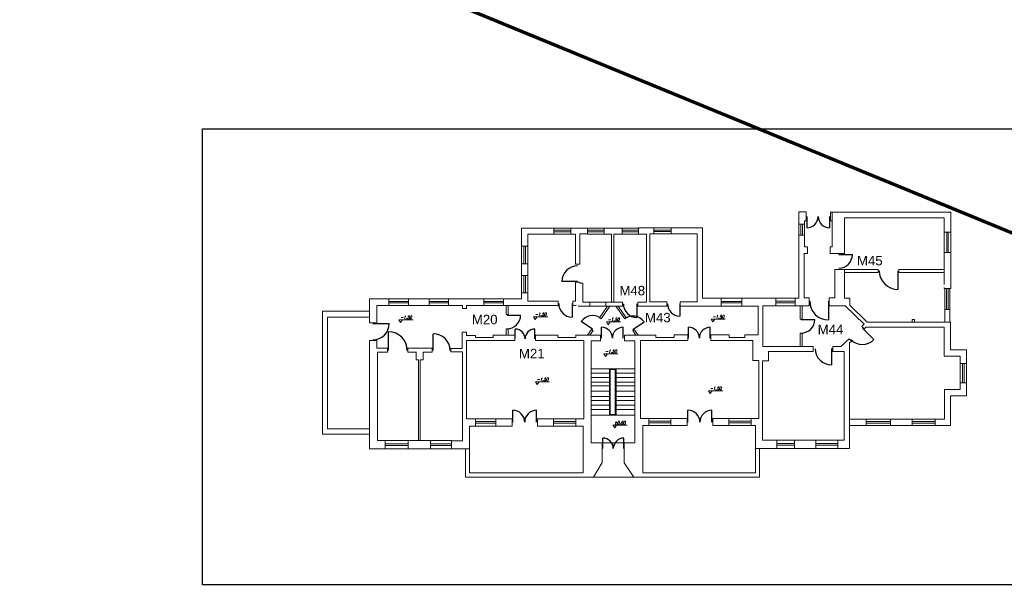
# Model space of a CAD drawing. Extents: x 34439 to 126910, y -74890 to 17912.
# Tile 14 of 256: x 68031 to 74281, y -33628 to -29964. Entities that reach past the tile are written whole.
import ezdxf

# ---------------------------------------------------------------- set-up
doc = ezdxf.new("R2010")
doc.units = 0
doc.header["$MEASUREMENT"] = 0
for name, color, linetype, lineweight in [('_konstrukcja', 96, 'Continuous', 20), ('_stolarka', 82, 'Continuous', 30), ('WYMIARKI', 10, 'Continuous', 13)]:
    doc.layers.add(name, color=color, linetype=linetype, lineweight=lineweight)
doc.styles.add('GENERATED_STYLE_1', font='ARIAL.TTF')
doc.styles.add('ROMANS', font='SIMPLEX.SHX', dxfattribs={"width": 0.85, "oblique": 15, "height": 16})
picture_1 = doc.add_image_def('image4.tif', size_in_pixel=(4768, 2302))

msp = doc.modelspace()

# ---------------------------------------------------------------- linework, layer by layer
at = {"layer": '_konstrukcja', "lineweight": 70, "ltscale": 50}
msp.add_line((104616.1, -43802.8), (53758.6, -22842.4), dxfattribs=at)
at = {"layer": '_konstrukcja', "ltscale": 50}
for p, q in [((72976.6, -31733.4), (72976.6, -31186.1)), ((72976.6, -31186.1), (73023.2, -31186.1)), ((73023.2, -31186.1), (73023.2, -31242.9)), ((73178.4, -31186.1), (73178.4, -31242.9)), ((73188.9, -31186.3), (73178.4, -31186.3)), ((73188.9, -31186.3), (73188.9, -31408.2)), ((73188.9, -31186.3), (73941.8, -31186.3)), ((73941.8, -31186.3), (73941.8, -31315)), ((73023.2, -31242.9), (73011.7, -31242.9)), ((73011.7, -31242.9), (73011.7, -31263.8)), ((73188.9, -31242.9), (73178.4, -31242.9)), ((73266.3, -31450.8), (73266.3, -31223.4)), ((73266.3, -31223.7), (73899.7, -31223.7)), ((73899.7, -31315), (73899.7, -31223.7)), ((71420.9, -31288.2), (71215.7, -31288.2)), ((71215.7, -31402.8), (71215.7, -31288.2)), ((71420.9, -31327), (71420.9, -31288.2)), ((71420.9, -31288.2), (71530.3, -31288.2)), ((71420.9, -31302.6), (71530.3, -31302.6)), ((71420.9, -31312.6), (71530.3, -31312.6)), ((71530.3, -31327), (71530.3, -31288.2)), ((71530.3, -31288.2), (71634.2, -31288.2)), ((71634.2, -31288.2), (71634.2, -31325.2)), ((71634.2, -31288.2), (71740.1, -31288.2)), ((71634.2, -31302.6), (71740.1, -31302.6)), ((71634.2, -31312.6), (71740.1, -31312.6)), ((71740.1, -31327), (71740.1, -31288.2)), ((71854.7, -31288.2), (71740.1, -31288.2)), ((71854.7, -31327), (71854.7, -31288.2)), ((71854.7, -31288.2), (71964, -31288.2)), ((71854.7, -31302.6), (71959.7, -31302.6)), ((71854.7, -31312.6), (71959.7, -31312.6)), ((71959.7, -31327), (71959.7, -31286.3)), ((71959.7, -31286.3), (72056.2, -31286.3)), ((72056.2, -31286.3), (72056.2, -31323.7)), ((72056.2, -31286.3), (72165.6, -31286.3)), ((72056.2, -31300.7), (72165.6, -31300.7)), ((72056.2, -31310.7), (72165.6, -31310.7)), ((72165.6, -31286.3), (72165.6, -31325.1)), ((72364.2, -31286.3), (72165.6, -31286.3)), ((72364.2, -31733.4), (72364.2, -31286.3)), ((73011.7, -31263.8), (72976.6, -31263.8)), ((72989.1, -31263.8), (72989.1, -31334.5)), ((72999.1, -31263.8), (72999.1, -31334.5)), ((73011.7, -31263.8), (73011.7, -31334.5)), ((73941.8, -31315), (73899.7, -31315)), ((73899.7, -31315), (73899.7, -31442.8)), ((73915.7, -31315), (73915.7, -31442.8)), ((73925.7, -31315), (73925.7, -31442.8)), ((73941.8, -31315), (73941.8, -31442.8)), ((71420.9, -31327), (71255.3, -31327)), ((71255.3, -31402.8), (71255.3, -31327)), ((71420.9, -31327), (71530.3, -31327)), ((71559.2, -31327), (71530.3, -31327)), ((71559.2, -31518.6), (71559.2, -31327)), ((71634.2, -31325.2), (71585.7, -31325.2)), ((71585.7, -31325.2), (71585.7, -31518.6)), ((71634.2, -31327), (71743.6, -31327)), ((71740.1, -31327), (71788.4, -31327)), ((71788.4, -31327), (71788.4, -31759.3)), ((71854.7, -31327), (71802.6, -31327)), ((71802.6, -31327), (71802.6, -31759.3)), ((71854.7, -31327), (72009.1, -31327)), ((72009.1, -31759.3), (72009.1, -31327)), ((72056.2, -31325.1), (72031.3, -31325.1)), ((72031.3, -31325.1), (72031.3, -31757.4)), ((72056.2, -31325.1), (72165.6, -31325.1)), ((72331.8, -31325.1), (72165.6, -31325.1)), ((72331.8, -31757.4), (72331.8, -31324.7)), ((73011.7, -31334.5), (72976.6, -31334.5)), ((73011.7, -31334.5), (73011.7, -31408.2)), ((71215.7, -31402.8), (71255.3, -31402.8)), ((71215.7, -31404.6), (71215.7, -31515)), ((71230.5, -31404.6), (71230.5, -31515)), ((71240.5, -31404.6), (71240.5, -31515)), ((71255.3, -31404.6), (71255.3, -31515)), ((73011.7, -31408.2), (73030.8, -31408.2)), ((73030.8, -31408.2), (73030.8, -31450.8)), ((73175.3, -31408.2), (73175.3, -31450.8)), ((73175.3, -31408.2), (73188.9, -31408.2)), ((73030.8, -31450.3), (73009.3, -31450.3)), ((73009.8, -31450.8), (73009.8, -31732.3)), ((73175.3, -31450.8), (73266.3, -31450.8)), ((73941.8, -31442.8), (73899.7, -31442.8)), ((73899.7, -31442.8), (73899.7, -31646.1)), ((73941.8, -31442.8), (73941.8, -31673.2)), ((71215.7, -31515), (71255.3, -31515)), ((71215.7, -31515), (71215.7, -31589.4)), ((71255.3, -31515), (71255.3, -31589.4)), ((71559.2, -31518.6), (71585.7, -31518.6)), ((73204.3, -31552), (73204.3, -31732.3)), ((73266.3, -31552), (73204.3, -31552)), ((73266.3, -31734.1), (73266.3, -31552)), ((73266.3, -31552), (73481.2, -31552)), ((73481.2, -31552), (73481.2, -31570.4)), ((73611, -31552), (73611, -31570.4)), ((73611, -31552), (73899.7, -31552)), ((71215.7, -31589.4), (71255.3, -31589.4)), ((71215.7, -31589.4), (71215.7, -31699.7)), ((71230.5, -31589.4), (71230.5, -31699.7)), ((71240.5, -31589.4), (71240.5, -31699.7)), ((71255.3, -31589.4), (71255.3, -31699.7)), ((73481.2, -31570.4), (73266.3, -31570.4)), ((73611, -31570.4), (73899.7, -31570.4)), ((71559.2, -31753.8), (71559.2, -31631.7)), ((71559.2, -31631.7), (71585.7, -31631.7)), ((71585.7, -31631.7), (71585.7, -31638.8)), ((71585.7, -31638.8), (71605.7, -31638.8)), ((71605.7, -31638.8), (71605.7, -31759.3)), ((73899.6, -31666.8), (73899.6, -31673.2)), ((73899.6, -31673.2), (73941.8, -31673.2)), ((73902.5, -31806.4), (73902.5, -31673.2)), ((73914.2, -31806.4), (73914.2, -31673.2)), ((73924.2, -31806.4), (73924.2, -31673.2)), ((73936, -31806.4), (73936, -31673.2)), ((70251.9, -31889.9), (70251.9, -31737.2)), ((70374.9, -31737.2), (70251.9, -31737.2)), ((70374.9, -31781.2), (70374.9, -31737.2)), ((70498.3, -31737.2), (70374.9, -31737.2)), ((70498.3, -31781.2), (70498.3, -31737.2)), ((70498.3, -31737.2), (70629.8, -31737.2)), ((70629.8, -31781.2), (70629.8, -31737.2)), ((70753.2, -31737.2), (70629.8, -31737.2)), ((70753.2, -31781.2), (70753.2, -31737.2)), ((70753.2, -31737.2), (70977.9, -31737.2)), ((70977.9, -31781.2), (70977.9, -31737.2)), ((71101.2, -31737.2), (70977.9, -31737.2)), ((71101.2, -31781.2), (71101.2, -31737.2)), ((71101.2, -31737.2), (71215.7, -31737.2)), ((71215.7, -31737.2), (71215.7, -31699.7)), ((71215.7, -31699.7), (71255.3, -31699.7)), ((71255.3, -31699.7), (71255.3, -31753.8)), ((72483.1, -31733.4), (72364.2, -31733.4)), ((72483.1, -31784.5), (72483.1, -31733.4)), ((72483.1, -31733.4), (72615.2, -31733.4)), ((72615.2, -31784.5), (72615.2, -31733.4)), ((72830.6, -31733.4), (72615.2, -31733.4)), ((72830.6, -31781.7), (72830.6, -31733.4)), ((72830.6, -31733.4), (72953.9, -31733.4)), ((72830.6, -31752.5), (72953.9, -31752.5)), ((72953.9, -31781.7), (72953.9, -31733.4)), ((72953.9, -31733.4), (72976.6, -31733.4)), ((73009.8, -31732.3), (73041.8, -31732.3)), ((73041.8, -31732.3), (73041.8, -31781.7)), ((73168.8, -31732.3), (73168.8, -31781.7)), ((73168.8, -31732.3), (73204.3, -31732.3)), ((73300.7, -31734.1), (73300.7, -31777.9)), ((70374.9, -31781.2), (70297.3, -31781.2)), ((70297.3, -31781.2), (70297.3, -31889.9)), ((70498.3, -31754.2), (70374.9, -31754.2)), ((70498.3, -31764.2), (70374.9, -31764.2)), ((70498.3, -31781.2), (70374.9, -31781.2)), ((70498.3, -31781.2), (70629.8, -31781.2)), ((70753.2, -31754.2), (70629.8, -31754.2)), ((70753.2, -31764.2), (70629.8, -31764.2)), ((70753.2, -31781.2), (70629.8, -31781.2)), ((70753.2, -31781.2), (70840.8, -31781.2)), ((70840.8, -31799.2), (70840.8, -31781.2)), ((70866.2, -31799.2), (70840.8, -31799.2)), ((70977.9, -31781.2), (70866.2, -31781.2)), ((70866.2, -31781.2), (70866.2, -31799.2)), ((71101.2, -31754.2), (70977.9, -31754.2)), ((71101.2, -31764.2), (70977.9, -31764.2)), ((71101.2, -31781.2), (70977.9, -31781.2)), ((71448, -31781.2), (71101.2, -31781.2)), ((71119, -31781.2), (71119, -31838.2)), ((71131, -31781.2), (71131, -31838.2)), ((71255.3, -31753.8), (71448, -31753.8)), ((71448, -31753.8), (71448, -31781.2)), ((71542.2, -31753.8), (71542.2, -31781.2)), ((71542.2, -31753.8), (71559.2, -31753.8)), ((71563.9, -31781.2), (71542.2, -31781.2)), ((71856.8, -31784.5), (71575.9, -31784.5)), ((71605.7, -31759.3), (71650, -31759.3)), ((71650, -31759.3), (71856.8, -31759.3)), ((71650, -31784.5), (71650, -31759.3)), ((71763.1, -31784.5), (71712.3, -31857.8)), ((71777.7, -31784.5), (71722.2, -31864.6)), ((71751.6, -31784.5), (71751.6, -31759.3)), ((71815.8, -31784.5), (71871.2, -31864.6)), ((71830.4, -31784.5), (71881.1, -31857.8)), ((71856.8, -31759.3), (71856.8, -31784.5)), ((71954.2, -31759.3), (71954.2, -31784.5)), ((71954.2, -31759.3), (72009.1, -31759.3)), ((71954.2, -31784.5), (72138.2, -31784.5)), ((72031.3, -31757.4), (72138.2, -31757.4)), ((72138.2, -31757.4), (72138.2, -31784.5)), ((72223.4, -31757.4), (72223.4, -31784.5)), ((72223.4, -31757.4), (72331.8, -31757.4)), ((72223.4, -31784.5), (72483.1, -31784.5)), ((72483.1, -31754), (72615.2, -31754)), ((72483.1, -31764), (72615.2, -31764)), ((72483.1, -31784.5), (72615.2, -31784.5)), ((72721.3, -31784.5), (72615.2, -31784.5)), ((72718.1, -31833.9), (72718.1, -31781.4)), ((72747.7, -31833.9), (72747.7, -31781.7)), ((72747.7, -31781.7), (72830.6, -31781.7)), ((72830.6, -31762.5), (72953.9, -31762.5)), ((72830.6, -31781.7), (72953.9, -31781.7)), ((72953.9, -31781.7), (73041.8, -31781.7)), ((72985.9, -31781.7), (72985.9, -31866.6)), ((72997.9, -31781.7), (72997.9, -31866.6)), ((73168.8, -31781.7), (73270.7, -31781.7)), ((73270.7, -31781.7), (73391.8, -31899.3)), ((73300.7, -31777.9), (73411.5, -31885.3)), ((73902.5, -31885.3), (73902.5, -31806.4)), ((73902.5, -31806.4), (73936, -31806.4)), ((73936, -31806.4), (73936, -31885.3)), ((69953.1, -32597.1), (69953.1, -31816.8)), ((69953.1, -31816.8), (70251.9, -31816.8)), ((70251.9, -31854), (69983.9, -31854)), ((69983.9, -31854), (69983.9, -32563.2)), ((71131, -31838.2), (71119, -31838.2)), ((71722.2, -31864.6), (71712.3, -31857.8)), ((71871.2, -31864.6), (71881.1, -31857.8)), ((72718.1, -31833.9), (72718.1, -31923.9)), ((72747.7, -31833.9), (72747.7, -31923.9)), ((72985.9, -31866.6), (72997.9, -31866.6)), ((73697.2, -31885.3), (73697.2, -31869.8)), ((73697.2, -31869.8), (73710.7, -31869.8)), ((73710.7, -31869.8), (73710.7, -31885.3)), ((70297.3, -31889.9), (70251.9, -31889.9)), ((71131, -31928.2), (71119, -31928.2)), ((71119, -31928.2), (71119, -31967.9)), ((71131, -31928.2), (71131, -31967.9)), ((71661, -31931.7), (71636, -31967.9)), ((71670.9, -31938.6), (71650.6, -31967.9)), ((71670.9, -31938.6), (71661, -31931.7)), ((71922.5, -31938.6), (71932.4, -31931.7)), ((71922.5, -31938.6), (71942.8, -31967.9)), ((71932.4, -31931.7), (71957.4, -31967.9)), ((72718.1, -31966.3), (72718.1, -31923.9)), ((72747.7, -31923.9), (72747.7, -32041.4)), ((73391.8, -31899.3), (73377.1, -31913.4)), ((73377.1, -31913.4), (73391.6, -31928.5)), ((73402.7, -31917.8), (73391.6, -31928.5)), ((73402.7, -31917.8), (73899.3, -31917.8)), ((73411.5, -31885.3), (73938.7, -31885.3)), ((73899.3, -32102.6), (73899.3, -31917.8)), ((73938.7, -32062.5), (73938.7, -31885.3)), ((70840, -32052.8), (70840, -31948.8)), ((70840, -31948.8), (70867.1, -31948.8)), ((71173.2, -32002.6), (70866.9, -32002.6)), ((70866.9, -32002.6), (70866.9, -32499.3)), ((70867.1, -31948.8), (70867.1, -31970.1)), ((70867.1, -31970.1), (70925.1, -31970.1)), ((70925.1, -31970.1), (70925.1, -31984.3)), ((70925.1, -31984.3), (71036.2, -31984.3)), ((71036.2, -31984.3), (71036.2, -31967.9)), ((71173.2, -31967.9), (71036.2, -31967.9)), ((71173.2, -32002.6), (71173.2, -31967.9)), ((71305.5, -32002.6), (71305.5, -31967.9)), ((71305.5, -31967.9), (71446.8, -31967.9)), ((71611.7, -32002.6), (71305.5, -32002.6)), ((71446.8, -31967.9), (71446.8, -31983.9)), ((71446.8, -31983.9), (71561.8, -31983.9)), ((71561.8, -31983.9), (71561.8, -31966.8)), ((71561.8, -31967.9), (71717.1, -31967.9)), ((71611.7, -32499.3), (71611.7, -32002.6)), ((71717.1, -31967.9), (71717.1, -32004.7)), ((71870.8, -31967.9), (71870.8, -32004.7)), ((71870.8, -31967.9), (72069.7, -31967.9)), ((72271.9, -32002.8), (71971.7, -32002.8)), ((71971.7, -32002.8), (71971.7, -32497.7)), ((72069.7, -31967.9), (72069.7, -31983.9)), ((72069.7, -31983.9), (72184.6, -31983.9)), ((72184.6, -31983.9), (72184.6, -31966.8)), ((72184.6, -31966.8), (72271.9, -31966.8)), ((72271.9, -31966.8), (72271.9, -32002.8)), ((72418.2, -31966.8), (72418.2, -32002.8)), ((72418.2, -31966.8), (72533.5, -31966.8)), ((72418.2, -32002.8), (72685.4, -32002.8)), ((72533.5, -31966.8), (72533.5, -31983.8)), ((72533.5, -31983.8), (72634.2, -31983.8)), ((72634.2, -31983.8), (72634.2, -31966.3)), ((72634.2, -31966.3), (72718.1, -31966.3)), ((72685.4, -32002.8), (72685.4, -32130.6)), ((72985.9, -31956.6), (72997.9, -31956.6)), ((72985.9, -31956.6), (72985.9, -32041.4)), ((72997.9, -31956.6), (72997.9, -32041.4)), ((73296, -31991.2), (73243.7, -32041.4)), ((73296, -31991.2), (73310.5, -32006.3)), ((70297.3, -32002.9), (70251.9, -32002.9)), ((70251.9, -32002.9), (70251.9, -32690.5)), ((70297.3, -32051), (70297.3, -32002.9)), ((70364.7, -32051), (70297.3, -32051)), ((70364.7, -32076.8), (70364.7, -32051)), ((70495.4, -32076.8), (70495.4, -32051)), ((70495.4, -32051), (70648.3, -32051)), ((70648.3, -32076.8), (70648.3, -32051)), ((70767.8, -32075.3), (70767.8, -32052.8)), ((70767.8, -32052.8), (70840, -32052.8)), ((71717.1, -32004.7), (71658.1, -32004.7)), ((71658.1, -32004.7), (71658.1, -32652.7)), ((71870.8, -32004.7), (71934.8, -32004.7)), ((71934.8, -32652.7), (71934.8, -32004.7)), ((72747.7, -32041.4), (73067.1, -32041.4)), ((73067.1, -32041.4), (73067.1, -32071.8)), ((73192.3, -32041.4), (73192.3, -32071.8)), ((73192.3, -32041.4), (73243.7, -32041.4)), ((73310.5, -32006.3), (73298.3, -32018)), ((73298.3, -32018), (73298.3, -32688.3)), ((74041.6, -32062.5), (73938.7, -32062.5)), ((74041.6, -32148.5), (74041.6, -32062.5)), ((70301, -32637.2), (70301, -32076.8)), ((70301, -32076.8), (70364.7, -32076.8)), ((70495.4, -32076.8), (70548.1, -32076.8)), ((70548.1, -32124.4), (70548.1, -32075.6)), ((70561.7, -32124.4), (70548.1, -32124.4)), ((70561.7, -32637.2), (70561.7, -32124.4)), ((70591.7, -32125.6), (70573.2, -32125.6)), ((70573.2, -32125.6), (70573.2, -32637.2)), ((70648.3, -32076.8), (70591.7, -32076.8)), ((70591.7, -32076.8), (70591.7, -32125.6)), ((70841, -32075.3), (70767.8, -32075.3)), ((70841, -32639.4), (70841, -32075.3)), ((72783.6, -32130.9), (72783.6, -32071.8)), ((72783.6, -32071.8), (73067.1, -32071.8)), ((73192.3, -32071.8), (73264.3, -32071.8)), ((73264.3, -32071.8), (73264.3, -32635.1)), ((74000.1, -32102.6), (73899.3, -32102.6)), ((74000.1, -32148.5), (74000.1, -32102.6)), ((71658.1, -32181.7), (71934.8, -32181.7)), ((71774.3, -32477.1), (71774.3, -32181.7)), ((71779.3, -32186.7), (71811.1, -32186.7)), ((71779.3, -32472.1), (71779.3, -32186.7)), ((71811.1, -32472.1), (71811.1, -32186.7)), ((71816.1, -32477.1), (71816.1, -32181.7)), ((72685.4, -32130.6), (72723.8, -32130.6)), ((72723.8, -32130.6), (72723.8, -32497.7)), ((72746.5, -32635.1), (72746.5, -32130.9)), ((72746.5, -32130.9), (72783.6, -32130.9)), ((74000.1, -32148.5), (74041.6, -32148.5)), ((74000.1, -32271.9), (74000.1, -32148.5)), ((74015.8, -32271.9), (74015.8, -32148.5)), ((74025.8, -32271.9), (74025.8, -32148.5)), ((74041.6, -32271.9), (74041.6, -32148.5)), ((71658.1, -32209.8), (71774.3, -32209.8)), ((71658.1, -32237.2), (71774.3, -32237.2)), ((71816.1, -32209.8), (71934.8, -32209.8)), ((71816.1, -32237.2), (71934.8, -32237.2)), ((71658.1, -32267.5), (71774.3, -32267.5)), ((71658.1, -32291.1), (71774.3, -32291.1)), ((71816.1, -32267.5), (71934.8, -32267.5)), ((71816.1, -32291.1), (71934.8, -32291.1)), ((73901.6, -32502.1), (73901.6, -32313)), ((73901.6, -32313), (74000.1, -32313)), ((74000.1, -32313), (74000.1, -32271.9)), ((74000.1, -32271.9), (74041.6, -32271.9)), ((74041.6, -32271.9), (74041.6, -32354.5)), ((71658.1, -32325.1), (71774.3, -32325.1)), ((71658.1, -32358.3), (71774.3, -32358.3)), ((71816.1, -32325.1), (71934.8, -32325.1)), ((71816.1, -32358.3), (71934.8, -32358.3)), ((74041.6, -32354.5), (73940, -32354.5)), ((73940, -32354.5), (73940, -32543.6)), ((71658.1, -32384.7), (71774.3, -32384.7)), ((71658.1, -32413.8), (71774.3, -32413.8)), ((71816.1, -32384.7), (71934.8, -32384.7)), ((71816.1, -32413.8), (71934.8, -32413.8)), ((70923.5, -32499.3), (70866.9, -32499.3)), ((70923.5, -32546), (70923.5, -32499.3)), ((70923.5, -32499.3), (71053.6, -32499.3)), ((71053.6, -32546), (71053.6, -32499.3)), ((71053.6, -32499.3), (71157, -32499.3)), ((71157, -32546), (71157, -32499.3)), ((71318.1, -32546.2), (71318.1, -32499.3)), ((71318.1, -32499.4), (71420.1, -32499.4)), ((71420.1, -32546), (71420.1, -32499.3)), ((71420.1, -32499.4), (71560.5, -32499.4)), ((71560.5, -32546), (71560.5, -32499.3)), ((71560.5, -32499.3), (71611.7, -32499.3)), ((71658.1, -32441.5), (71774.3, -32441.5)), ((71658.1, -32477.1), (71934.8, -32477.1)), ((71779.3, -32472.1), (71811.1, -32472.1)), ((71816.1, -32441.5), (71934.8, -32441.5)), ((71971.7, -32497.7), (72024.4, -32497.7)), ((72024.4, -32497.7), (72024.4, -32542.9)), ((72024.4, -32497.7), (72164.3, -32497.7)), ((72164.3, -32497.7), (72164.3, -32542.9)), ((72164.3, -32497.7), (72268.7, -32497.7)), ((72268.7, -32497.7), (72268.7, -32542.9)), ((72431.7, -32497.7), (72431.7, -32542.9)), ((72533.3, -32497.7), (72431.7, -32497.7)), ((72533.3, -32497.7), (72533.3, -32542.9)), ((72533.3, -32497.7), (72673.2, -32497.7)), ((72723.8, -32497.7), (72673.2, -32497.7)), ((72674.2, -32497.7), (72674.2, -32543.3)), ((73404.9, -32502.1), (73298.3, -32502.1)), ((73404.9, -32543.6), (73404.9, -32502.1)), ((73404.9, -32502.1), (73557.8, -32502.1)), ((73557.8, -32543.6), (73557.8, -32502.1)), ((73557.8, -32502.1), (73696.8, -32502.1)), ((73696.8, -32543.6), (73696.8, -32502.1)), ((73696.8, -32502.1), (73842.2, -32502.1)), ((73842.2, -32543.6), (73842.2, -32502.1)), ((73842.2, -32502.1), (73901.6, -32502.1)), ((69983.9, -32563.2), (70251.9, -32563.2)), ((70923.5, -32546), (70886.9, -32546)), ((70886.9, -32546), (70886.9, -32691.2)), ((70923.5, -32517.6), (71053.6, -32517.6)), ((70923.5, -32527.6), (71053.6, -32527.6)), ((70923.5, -32546), (71053.6, -32546)), ((71053.6, -32546), (71157, -32546)), ((71318.1, -32546.2), (71420.1, -32546.2)), ((71420.1, -32517.6), (71560.5, -32517.6)), ((71420.1, -32527.6), (71560.5, -32527.6)), ((71420.1, -32546.1), (71560.5, -32546.1)), ((71606.6, -32546), (71560.5, -32546)), ((71606.6, -32695.2), (71606.6, -32546)), ((72024.4, -32542.9), (71986, -32542.9)), ((71986, -32542.9), (71986, -32695.2)), ((72024.4, -32515.3), (72164.3, -32515.3)), ((72024.4, -32525.3), (72164.3, -32525.3)), ((72024.4, -32542.9), (72164.3, -32542.9)), ((72164.3, -32542.9), (72268.7, -32542.9)), ((72533.3, -32542.9), (72431.7, -32542.9)), ((72533.3, -32515.3), (72673.2, -32515.3)), ((72533.3, -32525.3), (72673.2, -32525.3)), ((72533.3, -32542.9), (72673.2, -32542.9)), ((72674.2, -32543.3), (72702.4, -32543.3)), ((72702.4, -32543.3), (72702.4, -32688.3)), ((73298.3, -32543.6), (73404.9, -32543.6)), ((73404.9, -32517.8), (73557.8, -32517.8)), ((73404.9, -32527.8), (73557.8, -32527.8)), ((73404.9, -32543.6), (73557.8, -32543.6)), ((73557.8, -32543.6), (73696.8, -32543.6)), ((73696.8, -32517.8), (73842.2, -32517.8)), ((73696.8, -32527.8), (73842.2, -32527.8)), ((73696.8, -32543.6), (73842.2, -32543.6)), ((73842.2, -32543.6), (73940, -32543.6)), ((70251.9, -32597.1), (69953.1, -32597.1)), ((70351.3, -32637.2), (70301, -32637.2)), ((70351.3, -32690.5), (70351.3, -32637.2)), ((70351.3, -32637.2), (70496.3, -32637.2)), ((70351.3, -32658.8), (70496.3, -32658.8)), ((70351.3, -32668.8), (70496.3, -32668.8)), ((70496.3, -32690.5), (70496.3, -32637.2)), ((70496.3, -32637.2), (70639, -32637.2)), ((70639, -32690.5), (70639, -32637.2)), ((70639, -32637.2), (70771.6, -32637.2)), ((70639, -32658.8), (70771.6, -32658.8)), ((70639, -32668.8), (70771.6, -32668.8)), ((70771.6, -32690.5), (70771.6, -32637.2)), ((70771.6, -32639.4), (70841, -32639.4)), ((71658.1, -32652.7), (71728.6, -32652.7)), ((71728.6, -32652.7), (71728.6, -32777.5)), ((71728.6, -32652.7), (71868.5, -32652.7)), ((71868.5, -32652.7), (71868.5, -32779.7)), ((71868.5, -32652.7), (71934.8, -32652.7)), ((72701.8, -32843.2), (72702.4, -32688.3)), ((72702.4, -32688.3), (72837.5, -32688.3)), ((72726.9, -32870.5), (72726.9, -32688.3)), ((72837.5, -32635.1), (72746.5, -32635.1)), ((72837.5, -32688.3), (72837.5, -32635.1)), ((72837.5, -32635.1), (72949.1, -32635.1)), ((72837.5, -32656.7), (72949.1, -32656.7)), ((72837.5, -32666.7), (72949.1, -32666.7)), ((72837.5, -32688.3), (72949.1, -32688.3)), ((72949.1, -32688.3), (72949.1, -32635.1)), ((72949.1, -32635.1), (73085, -32635.1)), ((72949.1, -32688.3), (73085, -32688.3)), ((73085, -32688.3), (73085, -32635.1)), ((73085, -32635.1), (73223.9, -32635.1)), ((73085, -32656.7), (73223.9, -32656.7)), ((73085, -32666.7), (73223.9, -32666.7)), ((73085, -32688.3), (73223.9, -32688.3)), ((73264.3, -32635.1), (73223.9, -32635.1)), ((73223.9, -32688.3), (73223.9, -32635.1)), ((73223.9, -32688.3), (73298.3, -32688.3)), ((70251.9, -32690.5), (70351.3, -32690.5)), ((70351.3, -32690.5), (70496.3, -32690.5)), ((70496.3, -32690.5), (70639, -32690.5)), ((70639, -32690.5), (70771.6, -32690.5)), ((70886.9, -32690.5), (70771.6, -32690.5)), ((70860.4, -32691.2), (70860.4, -32871.3)), ((70886.9, -32691.2), (70886.9, -32842.5)), ((71606.7, -32842.5), (71606.6, -32695.2)), ((71728.6, -32695.2), (71728.6, -32695.2)), ((71986, -32695.2), (71986, -32843.2)), ((71728.6, -32777.5), (71672.9, -32871.2)), ((71868.5, -32779.7), (71928.6, -32870.6)), ((70860.4, -32871.3), (71631.1, -32871.3)), ((70886.9, -32842.5), (71606.7, -32842.5)), ((71631.1, -32871.3), (71959.8, -32870.5)), ((71959.8, -32870.5), (72726.9, -32870.5)), ((71986, -32843.2), (72701.8, -32843.2))]:
    msp.add_line(p, q, dxfattribs=at)
msp.add_lwpolyline([(73266.3, -31734.1), (73300.7, -31734.1), (73300.7, -31734.1), (73266.3, -31734.1)], close=True, dxfattribs=at)
at = {"layer": '_stolarka', "linetype": 'ByBlock', "ltscale": 50}
for p, q in [((73027.8, -31214.6), (73027.8, -31286.1)), ((73170.8, -31214.6), (73170.8, -31286.1)), ((73230.1, -31457.3), (73316.5, -31457.3)), ((73605.9, -31559), (73605.9, -31678.3)), ((71572.1, -31627.4), (71472.7, -31627.4)), ((73165, -31752.8), (73165, -31872)), ((71538.6, -31767.6), (71538.6, -31854)), ((71949.1, -31769.6), (71949.1, -31856)), ((72220.3, -31769.6), (72220.3, -31847.3)), ((71124.2, -31841.7), (71210.6, -31841.7)), ((72992, -31869), (73078.4, -31869)), ((70272.1, -31895.2), (70375.8, -31895.2)), ((71176.2, -31991.9), (71176.2, -31929.6)), ((71300.6, -31991.9), (71300.6, -31929.6)), ((71667.5, -31930.5), (71595.5, -31882.7)), ((71724.3, -31987), (71724.3, -31917.9)), ((71862.5, -31987), (71862.5, -31917.9)), ((71922.9, -31933.6), (71994.1, -31884.7)), ((72276.2, -31987), (72276.2, -31917.9)), ((72414.4, -31987), (72414.4, -31917.9)), ((73380.5, -31924), (73453.8, -31997.3)), ((70372, -32066.6), (70372, -31947.4)), ((70655.5, -32066.6), (70655.5, -31959.3)), ((73183.7, -32053.7), (73184.7, -32157.4)), ((71160.3, -32521.8), (71160.3, -32445.8)), ((71312.4, -32521.8), (71312.4, -32445.8)), ((72272.8, -32521.8), (72272.8, -32445.8)), ((72424.9, -32521.8), (72424.9, -32445.8)), ((71731.7, -32689.7), (71731.7, -32622.8)), ((71865.5, -32689.7), (71865.5, -32622.8))]:
    msp.add_line(p, q, dxfattribs=at)
for centre, radius, start, end in [((73027.8, -31214.6), 71.5, 269.99723, 359.99723), ((73170.8, -31214.6), 71.5, 180.00277, 270.00277), ((73230.1, -31457.3), 86.4, 270, 0), ((71572.1, -31627.4), 99.4, 90, 180), ((73605.9, -31559), 119.2, 180.00277, 270.00277), ((73165, -31752.8), 119.2, 180.00277, 270.00277), ((71538.6, -31767.6), 86.4, 180, 270), ((71949.1, -31769.6), 86.4, 180, 270), ((72220.3, -31769.6), 77.8, 180, 270), ((71124.2, -31841.7), 86.4, 270, 0), ((71667.5, -31930.5), 86.4, 56.42614, 146.42614), ((71922.9, -31933.6), 86.4, 34.48584, 124.48584), ((72992, -31869), 86.4, 270, 0), ((70272.1, -31895.2), 103.7, 270, 0), ((71176.2, -31991.9), 62.2, 0, 90), ((71300.6, -31991.9), 62.2, 90, 180), ((71724.3, -31987), 69.1, 0, 90), ((71862.5, -31987), 69.1, 90, 180), ((72276.2, -31987), 69.1, 0, 90), ((72414.4, -31987), 69.1, 90, 180), ((70372, -32066.6), 119.2, 0, 90), ((70655.5, -32066.6), 107.3, 0, 90), ((73380.5, -31924), 103.7, 225.00277, 315.00277), ((73183.7, -32053.7), 103.7, 180.60587, 270.60587), ((71160.3, -32521.8), 76, 0, 90), ((71312.4, -32521.8), 76, 90, 180), ((72272.8, -32521.8), 76, 0, 90), ((72424.9, -32521.8), 76, 90, 180), ((71731.7, -32689.7), 66.9, 0, 90), ((71865.5, -32689.7), 66.9, 90, 180)]:
    msp.add_arc(centre, radius, start, end, dxfattribs=at)
at = {"layer": 'WYMIARKI'}
for p, q in [((70436.9, -31870.6), (70527.4, -31870.6)), ((71291.7, -31851.5), (71382.3, -31851.5)), ((72419.6, -31866.9), (72510.1, -31866.9)), ((71754.7, -31884.7), (71845.2, -31884.7)), ((71737.9, -32086.6), (71828.4, -32086.6)), ((71304.2, -32264.4), (71394.7, -32264.4)), ((72402.8, -32321.9), (72493.3, -32321.9)), ((71795.7, -32540.1), (71886.2, -32540.1))]:
    msp.add_line(p, q, dxfattribs=at)
for points in [[(70436.9, -31870.6), (70448.8, -31888), (70460.7, -31870.6)], [(71291.7, -31851.5), (71303.7, -31869), (71315.6, -31851.5)], [(72419.6, -31866.9), (72431.5, -31884.3), (72443.4, -31866.9)], [(71754.7, -31884.7), (71766.6, -31902.1), (71778.5, -31884.7)], [(71737.9, -32086.6), (71749.8, -32104), (71761.7, -32086.6)], [(71304.2, -32264.4), (71316.1, -32281.8), (71328, -32264.4)], [(72402.8, -32321.9), (72414.7, -32339.3), (72426.6, -32321.9)], [(71795.7, -32540.1), (71807.6, -32557.5), (71819.5, -32540.1)]]:
    msp.add_lwpolyline(points, dxfattribs=at)

# ---------------------------------------------------------------- texts
at = {"layer": '_konstrukcja', "linetype": 'Continuous', "char_height": 60, "attachment_point": 7, "style": 'GENERATED_STYLE_1'}
for s, insert in [('M45', (73345.6, -31526.2)), ('M48', (71838, -31716.3)), ('M43', (71999.9, -31887.9)), ('M20', (70901, -31900.1)), ('M44', (73096.2, -31962.5)), ('M21', (71199.9, -32115.7))]:
    msp.add_mtext(s, dxfattribs=dict(at, insert=insert))
at = {"layer": 'WYMIARKI', "style": 'ROMANS', "oblique": 15, "width": 0.85}
for tag, p in [('-1,50', (70445.9, -31865.4)), ('-1,50', (71300.8, -31846.3)), ('-1,50', (71763.8, -31879.5)), ('-1,50', (72428.7, -31861.7)), ('-1,50', (71746.9, -32081.4)), ('-1,50', (71313.2, -32259.2)), ('-1,50', (72411.8, -32316.7)), ('%%P0,00', (71804.7, -32534.9))]:
    msp.add_attdef(tag, p, '%%p0.00', height=20, dxfattribs=at)

# ---------------------------------------------------------------- pictures from other files: only their frames are drawn
at = {"ltscale": 50}
image = msp.add_image(picture_1, insert=(69190.4, -33555.3), size_in_units=(6000, 2896.8), rotation=0, dxfattribs=at)
image.dxf.flags = 7

doc.saveas('drawing.dxf')
